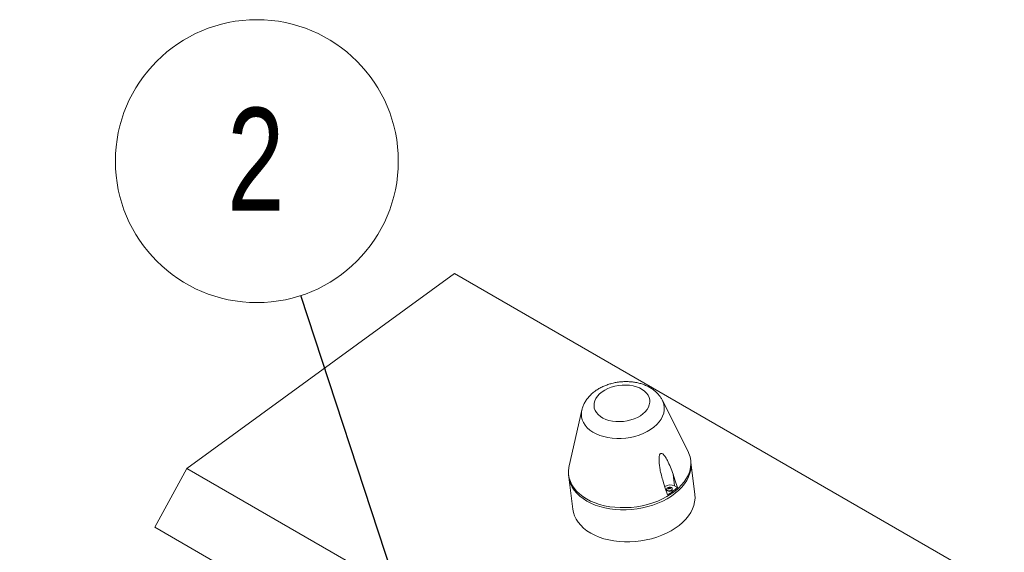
# Model space of a CAD drawing. Header units: millimetres. Extents: x 42 to 14105, y 484 to 9997.
# Tile 132 of 132: x 12902 to 13598, y 9471 to 9848. Entities that reach past the tile are written whole.
import ezdxf

# ---------------------------------------------------------------- set-up
doc = ezdxf.new("R2010")
doc.units = ezdxf.units.MM
doc.header["$LTSCALE"] = 25
doc.styles.add('SLDTEXTSTYLE0', font='TXT', dxfattribs={"width": 0.75})
doc.dimstyles.new('SLDDIMSTYLE0', dxfattribs={"dimtxt": 0.18, "dimasz": 20.352564, "dimexe": 0, "dimexo": 0.0625, "dimgap": 0, "dimtad": 0, "dimtih": 1, "dimtoh": 1, "dimdec": 0, "dimrnd": 1e-09, "dimzin": 0, "dimdsep": 46, "dimtxsty": 'Standard', "dimblk1": 'DOT', "dimblk2": 'DOT', "dimsah": 1, "dimcen": 0.09, "dimadec": 0, "dimazin": 0, "dimtfac": 20.352564, "dimtdec": 0, "dimtofl": 0, "dimtmove": 0, "dimatfit": 3, "dimldrblk": 'DOT', "dimfxl": 1, "dimfrac": 2, "dimtolj": 1, "dimtzin": 0, "dimarcsym": 0})

# ---------------------------------------------------------------- blocks, each defined once
blk = doc.blocks.new('_DOT')
at = {"color": 0, "linetype": 'ByBlock', "lineweight": -2}
blk.add_line((-0.5, 0), (-1, 0), dxfattribs=at)
at = {"color": 0, "linetype": 'ByBlock', "const_width": 0.5}
blk.add_lwpolyline([(-0.25, 0, 1), (0.25, 0, 1)], format="xyb", close=True, dxfattribs=at)
blk = doc.blocks.new('SW_NOTE_12')
at = {"color": 0, "linetype": 'Continuous', "lineweight": 0}
blk.add_circle((-31.22, 95.1), 100.09, dxfattribs=at)
at = {"color": 0, "linetype": 'Continuous', "lineweight": 0, "insert": (-31.95, 132.86), "char_height": 72.76, "attachment_point": 2, "style": 'SLDTEXTSTYLE0'}
blk.add_mtext('2', dxfattribs=at)

msp = doc.modelspace()

# ---------------------------------------------------------------- linework, layer by layer
at = {"color": 7, "linetype": 'Continuous', "lineweight": 15}
for p, q in [((13019.893, 9530.317), (13209.398, 9668.294)), ((13598.306, 9443.782), (13209.398, 9668.294)), ((13374.512, 9542.375), (13356.387, 9578.486)), ((13299.375, 9571.588), (13290.385, 9532.196)), ((13376.582, 9534.67), (13376.399, 9536.183)), ((13379.329, 9511.966), (13376.582, 9534.67)), ((12997.266, 9488.675), (13019.893, 9530.317)), ((13408.802, 9305.805), (13019.893, 9530.317)), ((13290.029, 9525.733), (13290.212, 9524.22)), ((13290.212, 9524.22), (13292.959, 9501.515)), ((13364.913, 9517.94), (13363.909, 9526.232)), ((13360.651, 9516.583), (13360.784, 9516.68)), ((13360.784, 9516.68), (13360.758, 9516.89)), ((13360.784, 9516.68), (13361.314, 9516.373)), ((13361.314, 9516.373), (13361.27, 9516.733)), ((13361.314, 9516.373), (13361.84, 9516.756)), ((13361.84, 9516.756), (13361.814, 9516.966)), ((13361.84, 9516.756), (13361.95, 9516.693)), ((13366.994, 9516.738), (13364.913, 9517.94)), ((13359.376, 9515.525), (13359.421, 9515.147)), ((13360.594, 9515.85), (13360.963, 9516.118)), ((13360.963, 9516.118), (13360.92, 9516.478)), ((13361.667, 9516.169), (13361.624, 9516.529)), ((13361.667, 9516.169), (13362.014, 9515.969)), ((13363.392, 9515.627), (13363.347, 9516.006)), ((13386.174, 9264.163), (12997.266, 9488.675))]:
    msp.add_line(p, q, dxfattribs=at)
at = {"color": 7, "linetype": 'Continuous', "lineweight": 15, "flags": 128}
for points in [[(13313.707, 9584.456), (13311.98, 9583.035), (13310.534, 9581.496), (13309.395, 9579.865), (13308.582, 9578.171), (13308.111, 9576.445), (13307.99, 9574.718), (13308.222, 9573.02), (13308.801, 9571.382), (13309.717, 9569.833), (13310.955, 9568.401), (13312.492, 9567.11), (13314.301, 9565.985), (13316.35, 9565.045), (13318.601, 9564.307), (13321.015, 9563.785), (13323.548, 9563.486), (13326.156, 9563.418), (13328.792, 9563.581), (13331.409, 9563.972), (13333.96, 9564.584), (13336.4, 9565.406), (13338.685, 9566.424), (13340.774, 9567.619), (13342.63, 9568.971), (13344.22, 9570.454), (13345.516, 9572.043), (13346.494, 9573.709), (13347.137, 9575.423), (13347.433, 9577.153), (13347.378, 9578.87), (13346.972, 9580.541), (13346.223, 9582.138), (13345.143, 9583.632), (13343.752, 9584.997), (13342.075, 9586.207), (13340.143, 9587.242), (13337.988, 9588.083), (13335.65, 9588.715), (13333.171, 9589.126), (13330.594, 9589.31), (13327.966, 9589.263), (13325.334, 9588.985), (13322.744, 9588.482), (13320.244, 9587.764), (13317.876, 9586.841), (13315.684, 9585.732), (13313.707, 9584.456)], [(13302.714, 9508.751), (13305.594, 9507.249), (13308.696, 9505.938), (13311.996, 9504.828), (13315.467, 9503.928), (13319.08, 9503.246), (13322.808, 9502.787), (13326.619, 9502.555), (13330.483, 9502.552), (13334.369, 9502.777), (13338.246, 9503.23), (13342.083, 9503.905), (13345.848, 9504.798), (13349.511, 9505.902), (13353.043, 9507.208), (13356.415, 9508.705), (13359.601, 9510.381), (13362.574, 9512.223), (13365.311, 9514.216), (13367.789, 9516.343), (13369.989, 9518.588), (13371.893, 9520.933), (13373.485, 9523.358), (13374.754, 9525.845), (13375.687, 9528.373), (13376.279, 9530.921), (13376.524, 9533.47), (13376.421, 9535.999), (13375.969, 9538.487), (13375.173, 9540.914), (13374.512, 9542.375)], [(13290.385, 9532.196), (13290.149, 9530.995), (13289.904, 9528.446), (13290.008, 9525.918), (13290.459, 9523.43), (13291.255, 9521.002), (13292.389, 9518.655), (13293.851, 9516.407), (13295.63, 9514.276), (13297.712, 9512.279), (13300.08, 9510.432), (13302.714, 9508.751)], [(13302.897, 9507.238), (13305.777, 9505.735), (13308.88, 9504.424), (13312.179, 9503.314), (13315.65, 9502.414), (13319.264, 9501.732), (13322.991, 9501.274), (13326.802, 9501.042), (13330.666, 9501.038), (13334.552, 9501.264), (13338.429, 9501.716), (13342.266, 9502.392), (13346.031, 9503.285), (13349.694, 9504.389), (13353.226, 9505.695), (13356.598, 9507.192), (13359.784, 9508.868), (13362.757, 9510.709), (13365.494, 9512.702), (13367.972, 9514.829), (13370.172, 9517.075), (13372.076, 9519.419), (13373.669, 9521.845), (13374.937, 9524.331), (13375.871, 9526.859), (13376.462, 9529.408), (13376.707, 9531.957), (13376.604, 9534.485), (13376.582, 9534.67)], [(13302.897, 9507.238), (13305.777, 9505.735), (13308.88, 9504.424), (13312.179, 9503.314), (13315.65, 9502.414), (13319.264, 9501.732), (13322.991, 9501.274), (13326.802, 9501.042), (13330.666, 9501.038), (13334.552, 9501.264), (13338.429, 9501.716), (13342.266, 9502.392), (13346.031, 9503.285), (13349.694, 9504.389), (13353.226, 9505.695), (13356.598, 9507.192), (13359.784, 9508.868), (13362.757, 9510.709), (13365.494, 9512.702), (13367.972, 9514.829), (13370.172, 9517.075), (13372.076, 9519.419), (13373.669, 9521.845), (13374.937, 9524.331), (13375.871, 9526.859), (13376.462, 9529.408), (13376.707, 9531.957), (13376.604, 9534.485), (13376.582, 9534.67)], [(13290.212, 9524.22), (13290.642, 9521.916), (13291.438, 9519.489), (13292.572, 9517.141), (13294.034, 9514.893), (13295.813, 9512.762), (13297.895, 9510.765), (13300.263, 9508.919), (13302.897, 9507.238)], [(13290.212, 9524.22), (13290.642, 9521.916), (13291.438, 9519.489), (13292.572, 9517.141), (13294.034, 9514.893), (13295.813, 9512.762), (13297.895, 9510.765), (13300.263, 9508.919), (13302.897, 9507.238)], [(13363.909, 9526.232), (13365.207, 9522.238), (13366.994, 9516.738)], [(13359.982, 9511.633), (13358.196, 9517.133), (13356.898, 9521.127)], [(13359.959, 9514.744), (13360.607, 9514.51), (13361.37, 9514.466), (13362.131, 9514.62), (13362.775, 9514.949), (13363.204, 9515.402), (13363.353, 9515.91), (13363.198, 9516.396), (13362.793, 9516.769)], [(13305.644, 9484.534), (13308.524, 9483.031), (13311.627, 9481.72), (13314.926, 9480.61), (13318.397, 9479.71), (13322.011, 9479.028), (13325.738, 9478.57), (13329.549, 9478.337), (13333.413, 9478.334), (13337.299, 9478.56), (13341.176, 9479.012), (13345.013, 9479.687), (13348.778, 9480.581), (13352.441, 9481.685), (13355.973, 9482.99), (13359.345, 9484.487), (13362.531, 9486.164), (13365.504, 9488.005), (13368.241, 9489.998), (13370.719, 9492.125), (13372.919, 9494.37), (13374.823, 9496.715), (13376.416, 9499.141), (13377.684, 9501.627), (13378.618, 9504.155), (13379.209, 9506.704), (13379.454, 9509.252), (13379.351, 9511.781), (13379.329, 9511.966)], [(13359.421, 9515.147), (13359.57, 9514.756), (13360.005, 9514.366)], [(13360.005, 9514.366), (13360.653, 9514.131), (13361.415, 9514.088), (13362.177, 9514.242), (13362.821, 9514.571), (13363.25, 9515.023), (13363.399, 9515.532), (13363.392, 9515.627)], [(13292.959, 9501.515), (13293.39, 9499.212), (13294.185, 9496.784), (13295.319, 9494.437), (13296.781, 9492.189), (13298.56, 9490.058), (13300.642, 9488.061), (13303.01, 9486.215), (13305.644, 9484.534)]]:
    msp.add_lwpolyline(points, dxfattribs=at)
at = {"color": 8, "linetype": 'Continuous', "lineweight": 15, "flags": 128}
msp.add_lwpolyline([(13299.375, 9571.588), (13299.254, 9571.001), (13299.045, 9568.88), (13299.193, 9566.782), (13299.695, 9564.731), (13300.545, 9562.754), (13301.733, 9560.874), (13303.245, 9559.114), (13305.063, 9557.495), (13307.164, 9556.036), (13309.522, 9554.757), (13312.11, 9553.671), (13314.895, 9552.793), (13317.845, 9552.133), (13320.922, 9551.698), (13324.09, 9551.495), (13327.311, 9551.526), (13330.545, 9551.79), (13333.752, 9552.284), (13336.895, 9553.002), (13339.935, 9553.936), (13342.834, 9555.074), (13345.559, 9556.402), (13348.075, 9557.904), (13350.352, 9559.562), (13352.363, 9561.356), (13354.083, 9563.264), (13355.491, 9565.263), (13356.57, 9567.328), (13357.308, 9569.435), (13357.694, 9571.558), (13357.725, 9573.671), (13357.4, 9575.748), (13356.723, 9577.765), (13356.387, 9578.486)], dxfattribs=at)
at = {"color": 7, "linetype": 'Continuous', "lineweight": 15}
for centre, radius, start, end in [((13361.817, 9511.807), 6.87, 63.212877, 123.405496), ((13361.498, 9514.63), 2.5, 58.811189, 134.98659), ((13337.999, 9549.193), 43.52, 300.339526, 311.776925), ((13362.099, 9514.68), 2.584, 121.245134, 130.871317), ((13360.189, 9515.005), 1.644, 63.598788, 82.35086), ((13360.539, 9515.26), 1.644, 63.598788, 82.35086), ((13362.288, 9515.113), 1.913, 104.339962, 122.142077), ((13362.642, 9514.909), 1.913, 104.339962, 122.142077), ((13360.746, 9514.707), 2.5, 55.318737, 64.686639), ((13360.374, 9515.644), 0.991, 130.440315, 245.236301), ((13363.3, 9513.698), 3.66, 130.574468, 142.110297), ((13359.343, 9513.686), 2.5, 55.318737, 64.686639), ((13363.654, 9513.494), 3.66, 130.574468, 142.110297), ((13359.091, 9513.088), 3.861, 44.99297, 55.587328), ((13359.442, 9513.344), 3.861, 44.99297, 55.587328), ((13363.513, 9513.864), 2.584, 121.245134, 130.871317)]:
    msp.add_arc(centre, radius, start, end, dxfattribs=at)
for points, knots in [([(13356.326, 9578.537), (13356.22, 9578.764), (13355.778, 9579.721), (13354.721, 9581.28), (13353.168, 9583.19), (13351.343, 9584.94), (13349.281, 9586.527), (13346.986, 9587.934), (13344.478, 9589.144), (13341.785, 9590.139), (13338.939, 9590.907), (13335.98, 9591.439), (13332.944, 9591.73), (13329.866, 9591.782), (13326.775, 9591.595), (13323.701, 9591.173), (13320.671, 9590.517), (13317.715, 9589.63), (13314.858, 9588.516), (13312.132, 9587.173), (13310.114, 9585.953), (13309.023, 9585.176), (13308.737, 9584.972)], [0, 0, 0, 0, 0.0150937, 0.0634607, 0.1125029, 0.1624949, 0.2136188, 0.2659202, 0.3192842, 0.3734607, 0.4281416, 0.4830311, 0.5379292, 0.5927834, 0.6476121, 0.702479, 0.7574649, 0.8126408, 0.8680966, 0.923897, 0.9800521, 1, 1, 1, 1]), ([(13308.737, 9584.972), (13308.281, 9584.628), (13307.04, 9583.692), (13305.2, 9581.998), (13303.318, 9579.858), (13301.738, 9577.565), (13300.512, 9575.159), (13299.734, 9573.163), (13299.492, 9571.956), (13299.421, 9571.604)], [0, 0, 0, 0, 0.099492, 0.2707018, 0.4414632, 0.6095977, 0.7739751, 0.9340502, 1, 1, 1, 1]), ([(13356.898, 9521.127), (13356.469, 9522.538), (13355.61, 9525.367), (13354.768, 9529.285), (13354.23, 9532.787), (13354.018, 9535.341), (13354.005, 9537.435), (13354.137, 9538.78), (13354.383, 9539.781), (13354.638, 9540.354), (13354.927, 9540.725), (13355.227, 9540.922), (13355.605, 9541.001), (13356.283, 9540.849), (13357.37, 9539.946), (13358.64, 9538.224), (13360.325, 9535.278), (13362.141, 9531.317), (13363.318, 9527.932), (13363.909, 9526.232)], [0, 0, 0, 0, 0.11421506, 0.22897587, 0.3036346, 0.37873385, 0.4164627, 0.45401182, 0.47285397, 0.48690001, 0.49651054, 0.5061741, 0.51501924, 0.53088563, 0.57196385, 0.64460142, 0.71874809, 0.85874699, 1, 1, 1, 1])]:
    msp.add_open_spline(points, degree=3, knots=knots, dxfattribs=at)

# ---------------------------------------------------------------- block references
at = {"color": 7, "linetype": 'Continuous', "lineweight": 0}
msp.add_blockref('SW_NOTE_12', (13100.647, 9652.609), dxfattribs=at)

# ---------------------------------------------------------------- leaders
for points in [[(13276.434, 8314.109), (12811.377, 9653.157)], [(13266.555, 9147.209), (13100.647, 9652.609)]]:
    msp.add_leader(points, dimstyle='SLDDIMSTYLE0', dxfattribs=at)

doc.saveas('drawing.dxf')
